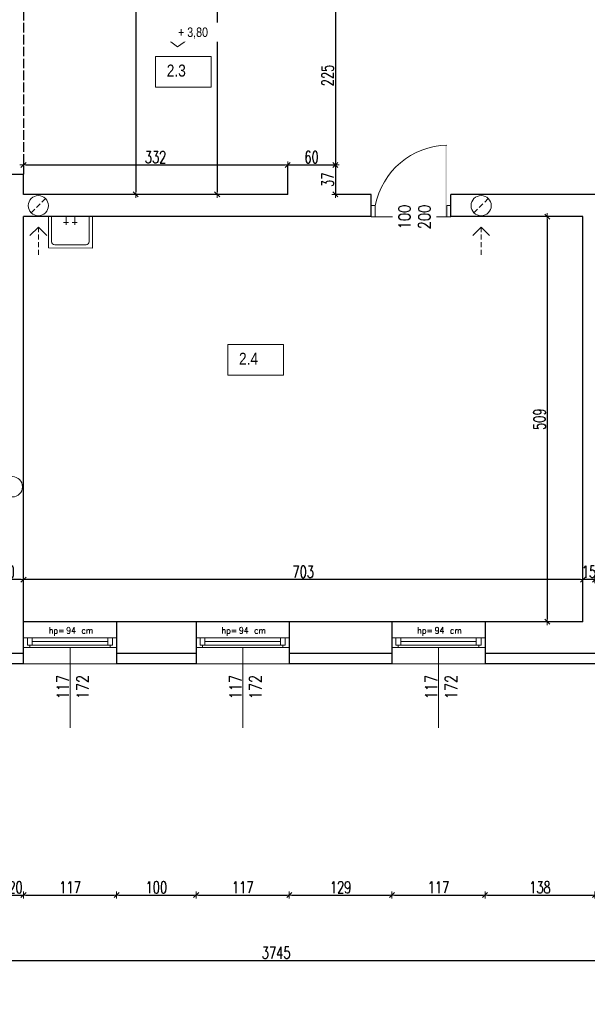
# Model space of a CAD drawing. Header units: millimetres. Extents: x 64838 to 107664, y -36848 to 0.
# Tile 89 of 109: x 90292 to 91005, y -30932 to -29695. Entities that reach past the tile are written whole.
import ezdxf

# ---------------------------------------------------------------- set-up
doc = ezdxf.new("R2010")
doc.units = ezdxf.units.MM
doc.linetypes.add('ACAD_ISO02W100', pattern=[15, 12, -3])
doc.linetypes.add('HIDDEN', pattern=[9.525, 6.35, -3.175])
doc.layers.get('Defpoints').update_dxf_attribs({"color": 30})
for name, color, linetype, lineweight in [('0.09', 22, 'Continuous', 9), ('J opisy', 7, 'Continuous', 9), ('J stolarka_okna', 144, 'Continuous', 0), ('J wymiary', 1, 'Continuous', 9), ('OPIS', 7, 'Continuous', 5), ('sciany', 252, 'Continuous', 30)]:
    doc.layers.add(name, color=color, linetype=linetype, lineweight=lineweight)
doc.styles.add('ADESK2', font='simplex', dxfattribs={"width": 0.7})
doc.styles.add('MtXpl_simplex_shx', font='simplex.shx')
doc.styles.get("Standard").update_dxf_attribs({"font": 'arial.ttf'})
doc.dimstyles.new('1-100', dxfattribs={"dimscale": 1.5, "dimtxt": 10, "dimasz": 2, "dimexe": 1, "dimexo": 1, "dimgap": 1.5, "dimtad": 1, "dimdec": 0, "dimrnd": 0.5, "dimdsep": 46, "dimtxsty": 'ADESK2', "dimblk": 'wymiar', "dimcen": -1, "dimdle": 5, "dimse1": 1, "dimse2": 1, "dimclrd": 256, "dimclre": 256, "dimclrt": 256, "dimadec": 0, "dimazin": 0, "dimtfac": 1, "dimtdec": 0, "dimtix": 1, "dimtmove": 0, "dimatfit": 3, "dimfxl": 20, "dimfxlon": 1, "dimtolj": 1, "dimtzin": 0, "dimarcsym": 0})

# ---------------------------------------------------------------- blocks, each defined once
blk = doc.blocks.new('otwór 100 drzwi lustrzane odbicie')
at = {"layer": 'J opisy'}
blk.add_line((62754.6, -25568.8), (62754.6, -25518.8), dxfattribs=at)
at = {"layer": 'J stolarka_okna'}
for p, q in [((62709.6, -25529.8), (62704.6, -25529.8)), ((62704.6, -25529.8), (62704.6, -25543.8)), ((62709.6, -25543.8), (62709.6, -25529.8)), ((62804.6, -25529.8), (62799.6, -25529.8)), ((62799.6, -25529.8), (62799.6, -25543.8)), ((62804.6, -25543.8), (62804.6, -25529.8)), ((62704.6, -25543.8), (62709.6, -25543.8)), ((62799.6, -25543.8), (62709.6, -25543.8)), ((62799.6, -25543.8), (62804.6, -25543.8))]:
    blk.add_line(p, q, dxfattribs=at)
blk.add_arc((62802.2, -25548.2), 94.4, 91.5231, 168.7568, dxfattribs=at)
blk.add_solid([(62797.6, -25453.8), (62799.7, -25453.8), (62797.6, -25543.8), (62799.6, -25543.8)], dxfattribs=at)
at = {"layer": 'J opisy', "insert": (62758.9, -25544.2), "char_height": 15, "width": 85.226, "attachment_point": 5, "rotation": 89.9955, "line_spacing_factor": 0.771429, "bg_fill": 2}
blk.add_mtext('\\pxsm1;{\\Fsimplex|c238;\\W0.8;100\\P200}', dxfattribs=at)
blk = doc.blocks.new('wymiar')
for p, q in [((1.5, 0), (-1.5, 0)), ((1.06, 1.06), (-1.06, -1.06)), ((0, 1.5), (0, -1.5))]:
    blk.add_line(p, q)
blk = doc.blocks.new('*D1299')
at = {"layer": 'Defpoints', "color": 0, "ltscale": 4}
for p in [(90999.3, -30398.6), (90999.3, -30398.6), (91014.3, -30398.6)]:
    blk.add_point(p, dxfattribs=at)
at = {"layer": 'J wymiary', "lineweight": -2}
for p, q in [((90996.3, -30398.6), (90993.3, -30398.6)), ((91014.3, -30398.6), (90999.3, -30398.6)), ((91017.3, -30398.6), (91020.3, -30398.6))]:
    blk.add_line(p, q, dxfattribs=at)
at = {"layer": 'J wymiary', "lineweight": -2, "ltscale": 4, "xscale": 3, "yscale": 3, "zscale": 3}
blk.add_blockref('wymiar', (90999.3, -30398.6), dxfattribs=at)
at = {"layer": 'J wymiary', "lineweight": -2, "ltscale": 4, "xscale": 3, "yscale": 3, "zscale": 3, "rotation": 180}
blk.add_blockref('wymiar', (91014.3, -30398.6), dxfattribs=at)
at = {"layer": 'J wymiary', "ltscale": 4, "insert": (91006.8, -30388.8), "char_height": 15, "attachment_point": 5, "style": 'ADESK2'}
blk.add_mtext('\\A1;15', dxfattribs=at)
blk = doc.blocks.new('*D1300')
at = {"layer": 'Defpoints', "color": 0, "ltscale": 4}
for p in [(90296.3, -30398.6), (90296.3, -30398.6), (90999.3, -30398.6)]:
    blk.add_point(p, dxfattribs=at)
at = {"layer": 'J wymiary', "lineweight": -2}
blk.add_line((90996.3, -30398.6), (90299.3, -30398.6), dxfattribs=at)
at = {"layer": 'J wymiary', "lineweight": -2, "ltscale": 4, "xscale": 3, "yscale": 3, "zscale": 3, "rotation": 180}
blk.add_blockref('wymiar', (90296.3, -30398.6), dxfattribs=at)
at = {"layer": 'J wymiary', "lineweight": -2, "ltscale": 4, "xscale": 3, "yscale": 3, "zscale": 3}
blk.add_blockref('wymiar', (90999.3, -30398.6), dxfattribs=at)
at = {"layer": 'J wymiary', "ltscale": 4, "insert": (90647.8, -30388.8), "char_height": 15, "attachment_point": 5, "style": 'ADESK2'}
blk.add_mtext('\\A1;703', dxfattribs=at)
blk = doc.blocks.new('*D1301')
at = {"layer": 'Defpoints', "color": 0, "ltscale": 4}
for p in [(90256.3, -30398.6), (90256.3, -30398.6), (90296.3, -30398.6)]:
    blk.add_point(p, dxfattribs=at)
at = {"layer": 'J wymiary', "lineweight": -2}
blk.add_line((90293.3, -30398.6), (90259.3, -30398.6), dxfattribs=at)
at = {"layer": 'J wymiary', "lineweight": -2, "ltscale": 4, "xscale": 3, "yscale": 3, "zscale": 3, "rotation": 180}
blk.add_blockref('wymiar', (90256.3, -30398.6), dxfattribs=at)
at = {"layer": 'J wymiary', "lineweight": -2, "ltscale": 4, "xscale": 3, "yscale": 3, "zscale": 3}
blk.add_blockref('wymiar', (90296.3, -30398.6), dxfattribs=at)
at = {"layer": 'J wymiary', "ltscale": 4, "insert": (90276.3, -30388.8), "char_height": 15, "attachment_point": 5, "style": 'ADESK2'}
blk.add_mtext('\\A1;40', dxfattribs=at)
blk = doc.blocks.new('*D1320')
at = {"layer": 'Defpoints', "color": 0, "ltscale": 4}
for p in [(90999.3, -29942.5), (90954.4, -30451.5), (90999.3, -30451.5)]:
    blk.add_point(p, dxfattribs=at)
at = {"layer": 'J wymiary', "lineweight": -2}
blk.add_line((90954.4, -29945.5), (90954.4, -30448.5), dxfattribs=at)
at = {"layer": 'J wymiary', "lineweight": -2, "ltscale": 4, "xscale": 3, "yscale": 3, "zscale": 3}
for p, rotation in [((90954.4, -29942.5), 90), ((90954.4, -30451.5), 270)]:
    blk.add_blockref('wymiar', p, dxfattribs=dict(at, rotation=rotation))
at = {"layer": 'J wymiary', "ltscale": 4, "insert": (90944.7, -30197), "char_height": 15, "attachment_point": 5, "rotation": 90, "style": 'ADESK2'}
blk.add_mtext('\\A1;509', dxfattribs=at)
blk = doc.blocks.new('*D1321')
at = {"layer": 'Defpoints', "color": 0, "ltscale": 4}
for p in [(90628.3, -29877.5), (90296.3, -29889), (90628.3, -29889)]:
    blk.add_point(p, dxfattribs=at)
at = {"layer": 'J wymiary', "lineweight": -2}
blk.add_line((90299.3, -29877.5), (90625.3, -29877.5), dxfattribs=at)
at = {"layer": 'J wymiary', "lineweight": -2, "ltscale": 4, "xscale": 3, "yscale": 3, "zscale": 3, "rotation": 180}
blk.add_blockref('wymiar', (90296.3, -29877.5), dxfattribs=at)
at = {"layer": 'J wymiary', "lineweight": -2, "ltscale": 4, "xscale": 3, "yscale": 3, "zscale": 3}
blk.add_blockref('wymiar', (90628.3, -29877.5), dxfattribs=at)
at = {"layer": 'J wymiary', "ltscale": 4, "insert": (90462.3, -29867.7), "char_height": 15, "attachment_point": 5, "style": 'ADESK2'}
blk.add_mtext('\\A1;332', dxfattribs=at)
blk = doc.blocks.new('*D1322')
at = {"layer": 'Defpoints', "color": 0, "ltscale": 4}
for p in [(90628.3, -29877.5), (90688.3, -29877.5), (90688.3, -29877.5)]:
    blk.add_point(p, dxfattribs=at)
at = {"layer": 'J wymiary', "lineweight": -2}
blk.add_line((90631.3, -29877.5), (90685.3, -29877.5), dxfattribs=at)
at = {"layer": 'J wymiary', "lineweight": -2, "ltscale": 4, "xscale": 3, "yscale": 3, "zscale": 3, "rotation": 180}
blk.add_blockref('wymiar', (90628.3, -29877.5), dxfattribs=at)
at = {"layer": 'J wymiary', "lineweight": -2, "ltscale": 4, "xscale": 3, "yscale": 3, "zscale": 3}
blk.add_blockref('wymiar', (90688.3, -29877.5), dxfattribs=at)
at = {"layer": 'J wymiary', "ltscale": 4, "insert": (90658.3, -29867.7), "char_height": 15, "attachment_point": 5, "style": 'ADESK2'}
blk.add_mtext('\\A1;60', dxfattribs=at)
blk = doc.blocks.new('*D1325')
at = {"layer": 'Defpoints', "color": 0, "ltscale": 4}
for p in [(90685.3, -29652.5), (90685.3, -29877.5), (90688.3, -29877.5)]:
    blk.add_point(p, dxfattribs=at)
at = {"layer": 'J wymiary', "lineweight": -2}
blk.add_line((90688.3, -29655.5), (90688.3, -29874.5), dxfattribs=at)
at = {"layer": 'J wymiary', "lineweight": -2, "ltscale": 4, "xscale": 3, "yscale": 3, "zscale": 3}
for p, rotation in [((90688.3, -29652.5), 90), ((90688.3, -29877.5), 270)]:
    blk.add_blockref('wymiar', p, dxfattribs=dict(at, rotation=rotation))
at = {"layer": 'J wymiary', "ltscale": 4, "insert": (90678.5, -29765), "char_height": 15, "attachment_point": 5, "rotation": 90, "style": 'ADESK2'}
blk.add_mtext('\\A1;225', dxfattribs=at)
blk = doc.blocks.new('*D1326')
at = {"layer": 'Defpoints', "color": 0, "ltscale": 4}
for p in [(90688.3, -29877.5), (90688.3, -29914.5), (90688.3, -29914.5)]:
    blk.add_point(p, dxfattribs=at)
at = {"layer": 'J wymiary', "lineweight": -2}
blk.add_line((90688.3, -29880.5), (90688.3, -29911.5), dxfattribs=at)
at = {"layer": 'J wymiary', "lineweight": -2, "ltscale": 4, "xscale": 3, "yscale": 3, "zscale": 3}
for p, rotation in [((90688.3, -29877.5), 90), ((90688.3, -29914.5), 270)]:
    blk.add_blockref('wymiar', p, dxfattribs=dict(at, rotation=rotation))
at = {"layer": 'J wymiary', "ltscale": 4, "insert": (90678.5, -29896), "char_height": 15, "attachment_point": 5, "rotation": 90, "style": 'ADESK2'}
blk.add_mtext('\\A1;37', dxfattribs=at)
blk = doc.blocks.new('*D1356')
at = {"layer": 'Defpoints', "color": 0, "ltscale": 4}
for p in [(90435.2, -28560.5), (90435.2, -29914.5), (90437.4, -29914.5)]:
    blk.add_point(p, dxfattribs=at)
at = {"layer": 'J wymiary', "lineweight": -2}
blk.add_line((90437.4, -28563.5), (90437.4, -29911.5), dxfattribs=at)
at = {"layer": 'J wymiary', "lineweight": -2, "ltscale": 4, "xscale": 3, "yscale": 3, "zscale": 3}
for p, rotation in [((90437.4, -28560.5), 90), ((90437.4, -29914.5), 270)]:
    blk.add_blockref('wymiar', p, dxfattribs=dict(at, rotation=rotation))
at = {"layer": 'J wymiary', "ltscale": 4, "insert": (90427.7, -29237.5), "char_height": 15, "attachment_point": 5, "rotation": 90, "style": 'ADESK2'}
blk.add_mtext('\\A1;1354', dxfattribs=at)
blk = doc.blocks.new('*D1357')
at = {"layer": 'Defpoints', "color": 0, "ltscale": 4}
for p in [(90539.7, -28533.5), (90539.7, -29914.5), (90539.7, -29914.5)]:
    blk.add_point(p, dxfattribs=at)
at = {"layer": 'J wymiary', "lineweight": -2}
blk.add_line((90539.7, -28536.5), (90539.7, -29911.5), dxfattribs=at)
at = {"layer": 'J wymiary', "lineweight": -2, "ltscale": 4, "xscale": 3, "yscale": 3, "zscale": 3}
for p, rotation in [((90539.7, -28533.5), 90), ((90539.7, -29914.5), 270)]:
    blk.add_blockref('wymiar', p, dxfattribs=dict(at, rotation=rotation))
at = {"layer": 'J wymiary', "ltscale": 4, "insert": (90530, -29224), "char_height": 15, "attachment_point": 5, "rotation": 90, "style": 'ADESK2'}
blk.add_mtext('\\A1;1381', dxfattribs=at)
blk = doc.blocks.new('A$C55E74891')
at = {"layer": 'J opisy'}
for p, q in [((49.9, 35), (-0.1, 35)), ((-0.1, 35), (0.1, -35)), ((50.1, -35), (49.9, 35)), ((40, 30), (-0.1, 30)), ((45, -25), (45, 25)), ((-0.1, 7), (13.1, 7)), ((9.1, 3), (9.1, 11)), ((-0.1, -7), (13.1, -7)), ((9.1, -11), (9.1, -3)), ((0.1, -30), (40, -30)), ((0.1, -35), (50.1, -35))]:
    blk.add_line(p, q, dxfattribs=at)
for centre, start, end in [((40, 25), 0.1104, 89.8907), ((40, -25), 270, 0.1104)]:
    blk.add_arc(centre, 5, start, end, dxfattribs=at)
blk = doc.blocks.new('A$C518426B5')
at = {"layer": 'OPIS', "color": 251}
for p, q in [((0, 8.8), (54.2, 8.8)), ((0, 8.8), (11.9, 0)), ((11.9, 0), (24.5, 8.8))]:
    blk.add_line(p, q, dxfattribs=at)
blk = doc.blocks.new('*D1421')
at = {"layer": 'Defpoints', "color": 0, "ltscale": 4}
for p in [(90296.3, -30533.5), (90276.3, -30638.9), (90296.3, -30795)]:
    blk.add_point(p, dxfattribs=at)
at = {"layer": 'J wymiary', "lineweight": -2}
for p, q in [((90273.3, -30795), (90270.3, -30795)), ((90276.3, -30795), (90296.3, -30795)), ((90299.3, -30795), (90302.3, -30795))]:
    blk.add_line(p, q, dxfattribs=at)
at = {"layer": 'J wymiary', "lineweight": -2, "ltscale": 4, "xscale": 3, "yscale": 3, "zscale": 3}
blk.add_blockref('wymiar', (90276.3, -30795), dxfattribs=at)
at = {"layer": 'J wymiary', "lineweight": -2, "ltscale": 4, "xscale": 3, "yscale": 3, "zscale": 3, "rotation": 180}
blk.add_blockref('wymiar', (90296.3, -30795), dxfattribs=at)
at = {"layer": 'J wymiary', "ltscale": 4, "insert": (90286.3, -30785.3), "char_height": 15, "attachment_point": 5, "style": 'ADESK2'}
blk.add_mtext('\\A1;20', dxfattribs=at)
blk = doc.blocks.new('*D1422')
at = {"layer": 'Defpoints', "color": 0, "ltscale": 4}
for p in [(90296.3, -30533.5), (90413.3, -30531.7), (90413.3, -30795)]:
    blk.add_point(p, dxfattribs=at)
at = {"layer": 'J wymiary', "lineweight": -2}
blk.add_line((90299.3, -30795), (90410.3, -30795), dxfattribs=at)
at = {"layer": 'J wymiary', "lineweight": -2, "ltscale": 4, "xscale": 3, "yscale": 3, "zscale": 3, "rotation": 180}
blk.add_blockref('wymiar', (90296.3, -30795), dxfattribs=at)
at = {"layer": 'J wymiary', "lineweight": -2, "ltscale": 4, "xscale": 3, "yscale": 3, "zscale": 3}
blk.add_blockref('wymiar', (90413.3, -30795), dxfattribs=at)
at = {"layer": 'J wymiary', "ltscale": 4, "insert": (90354.8, -30785.3), "char_height": 15, "attachment_point": 5, "style": 'ADESK2'}
blk.add_mtext('\\A1;117', dxfattribs=at)
blk = doc.blocks.new('*D1423')
at = {"layer": 'Defpoints', "color": 0, "ltscale": 4}
for p in [(90413.3, -30531.7), (90513.3, -30534.7), (90513.3, -30795)]:
    blk.add_point(p, dxfattribs=at)
at = {"layer": 'J wymiary', "lineweight": -2}
blk.add_line((90416.3, -30795), (90510.3, -30795), dxfattribs=at)
at = {"layer": 'J wymiary', "lineweight": -2, "ltscale": 4, "xscale": 3, "yscale": 3, "zscale": 3, "rotation": 180}
blk.add_blockref('wymiar', (90413.3, -30795), dxfattribs=at)
at = {"layer": 'J wymiary', "lineweight": -2, "ltscale": 4, "xscale": 3, "yscale": 3, "zscale": 3}
blk.add_blockref('wymiar', (90513.3, -30795), dxfattribs=at)
at = {"layer": 'J wymiary', "ltscale": 4, "insert": (90463.3, -30785.3), "char_height": 15, "attachment_point": 5, "style": 'ADESK2'}
blk.add_mtext('\\A1;100', dxfattribs=at)
blk = doc.blocks.new('*D1424')
at = {"layer": 'Defpoints', "color": 0, "ltscale": 4}
for p in [(90513.3, -30534.7), (90630.3, -30532.9), (90630.3, -30795)]:
    blk.add_point(p, dxfattribs=at)
at = {"layer": 'J wymiary', "lineweight": -2}
blk.add_line((90516.3, -30795), (90627.3, -30795), dxfattribs=at)
at = {"layer": 'J wymiary', "lineweight": -2, "ltscale": 4, "xscale": 3, "yscale": 3, "zscale": 3, "rotation": 180}
blk.add_blockref('wymiar', (90513.3, -30795), dxfattribs=at)
at = {"layer": 'J wymiary', "lineweight": -2, "ltscale": 4, "xscale": 3, "yscale": 3, "zscale": 3}
blk.add_blockref('wymiar', (90630.3, -30795), dxfattribs=at)
at = {"layer": 'J wymiary', "ltscale": 4, "insert": (90571.8, -30785.3), "char_height": 15, "attachment_point": 5, "style": 'ADESK2'}
blk.add_mtext('\\A1;117', dxfattribs=at)
blk = doc.blocks.new('*D1425')
at = {"layer": 'Defpoints', "color": 0, "ltscale": 4}
for p in [(90630.3, -30532.9), (90759.3, -30533.5), (90759.3, -30795)]:
    blk.add_point(p, dxfattribs=at)
at = {"layer": 'J wymiary', "lineweight": -2}
blk.add_line((90633.3, -30795), (90756.3, -30795), dxfattribs=at)
at = {"layer": 'J wymiary', "lineweight": -2, "ltscale": 4, "xscale": 3, "yscale": 3, "zscale": 3, "rotation": 180}
blk.add_blockref('wymiar', (90630.3, -30795), dxfattribs=at)
at = {"layer": 'J wymiary', "lineweight": -2, "ltscale": 4, "xscale": 3, "yscale": 3, "zscale": 3}
blk.add_blockref('wymiar', (90759.3, -30795), dxfattribs=at)
at = {"layer": 'J wymiary', "ltscale": 4, "insert": (90694.8, -30785.3), "char_height": 15, "attachment_point": 5, "style": 'ADESK2'}
blk.add_mtext('\\A1;129', dxfattribs=at)
blk = doc.blocks.new('*D1426')
at = {"layer": 'Defpoints', "color": 0, "ltscale": 4}
for p in [(90759.3, -30533.5), (90876.3, -30535.9), (90876.3, -30795)]:
    blk.add_point(p, dxfattribs=at)
at = {"layer": 'J wymiary', "lineweight": -2}
blk.add_line((90762.3, -30795), (90873.3, -30795), dxfattribs=at)
at = {"layer": 'J wymiary', "lineweight": -2, "ltscale": 4, "xscale": 3, "yscale": 3, "zscale": 3, "rotation": 180}
blk.add_blockref('wymiar', (90759.3, -30795), dxfattribs=at)
at = {"layer": 'J wymiary', "lineweight": -2, "ltscale": 4, "xscale": 3, "yscale": 3, "zscale": 3}
blk.add_blockref('wymiar', (90876.3, -30795), dxfattribs=at)
at = {"layer": 'J wymiary', "ltscale": 4, "insert": (90817.8, -30785.3), "char_height": 15, "attachment_point": 5, "style": 'ADESK2'}
blk.add_mtext('\\A1;117', dxfattribs=at)
blk = doc.blocks.new('*D1427')
at = {"layer": 'Defpoints', "color": 0, "ltscale": 4}
for p in [(90876.3, -30535.9), (91014.3, -30535.3), (91014.3, -30795)]:
    blk.add_point(p, dxfattribs=at)
at = {"layer": 'J wymiary', "lineweight": -2}
blk.add_line((90879.3, -30795), (91011.3, -30795), dxfattribs=at)
at = {"layer": 'J wymiary', "lineweight": -2, "ltscale": 4, "xscale": 3, "yscale": 3, "zscale": 3, "rotation": 180}
blk.add_blockref('wymiar', (90876.3, -30795), dxfattribs=at)
at = {"layer": 'J wymiary', "lineweight": -2, "ltscale": 4, "xscale": 3, "yscale": 3, "zscale": 3}
blk.add_blockref('wymiar', (91014.3, -30795), dxfattribs=at)
at = {"layer": 'J wymiary', "ltscale": 4, "insert": (90945.3, -30785.3), "char_height": 15, "attachment_point": 5, "style": 'ADESK2'}
blk.add_mtext('\\A1;138', dxfattribs=at)
blk = doc.blocks.new('*D1441')
at = {"layer": 'Defpoints', "color": 0, "ltscale": 4}
for p in [(88741.3, -30455), (92486.3, -30467), (92486.3, -30877.3)]:
    blk.add_point(p, dxfattribs=at)
at = {"layer": 'J wymiary', "lineweight": -2}
blk.add_line((88744.3, -30877.3), (92483.3, -30877.3), dxfattribs=at)
at = {"layer": 'J wymiary', "lineweight": -2, "ltscale": 4, "xscale": 3, "yscale": 3, "zscale": 3, "rotation": 180}
blk.add_blockref('wymiar', (88741.3, -30877.3), dxfattribs=at)
at = {"layer": 'J wymiary', "lineweight": -2, "ltscale": 4, "xscale": 3, "yscale": 3, "zscale": 3}
blk.add_blockref('wymiar', (92486.3, -30877.3), dxfattribs=at)
at = {"layer": 'J wymiary', "ltscale": 4, "insert": (90613.8, -30867.5), "char_height": 15, "attachment_point": 5, "style": 'ADESK2'}
blk.add_mtext('\\A1;3745', dxfattribs=at)
blk = doc.blocks.new('*D1533')
at = {"layer": 'Defpoints', "color": 0, "ltscale": 4}
for p in [(92320.1, -30504.5), (90147.4, -30589.5), (92658.4, -30589.5)]:
    blk.add_point(p, dxfattribs=at)
at = {"layer": 'J wymiary', "lineweight": -2}
blk.add_line((92658.4, -30507.5), (92658.4, -30586.5), dxfattribs=at)
at = {"layer": 'J wymiary', "lineweight": -2, "ltscale": 4, "xscale": 3, "yscale": 3, "zscale": 3}
for p, rotation in [((92658.4, -30504.5), 90), ((92658.4, -30589.5), 270)]:
    blk.add_blockref('wymiar', p, dxfattribs=dict(at, rotation=rotation))
at = {"layer": 'J wymiary', "ltscale": 4, "insert": (92648.7, -30547), "char_height": 15, "attachment_point": 5, "rotation": 90, "style": 'ADESK2'}
blk.add_mtext('\\A1;85', dxfattribs=at)
blk = doc.blocks.new('*D1534')
at = {"layer": 'Defpoints', "color": 0, "ltscale": 4}
for p in [(90151.9, -30589.5), (90151.9, -30609.5), (92658.4, -30609.5)]:
    blk.add_point(p, dxfattribs=at)
at = {"layer": 'J wymiary', "lineweight": -2}
for p, q in [((92658.4, -30586.5), (92658.4, -30583.5)), ((92658.4, -30589.5), (92658.4, -30609.5)), ((92658.4, -30612.5), (92658.4, -30615.5))]:
    blk.add_line(p, q, dxfattribs=at)
at = {"layer": 'J wymiary', "lineweight": -2, "ltscale": 4, "xscale": 3, "yscale": 3, "zscale": 3}
for p, rotation in [((92658.4, -30589.5), 270), ((92658.4, -30609.5), 90)]:
    blk.add_blockref('wymiar', p, dxfattribs=dict(at, rotation=rotation))
at = {"layer": 'J wymiary', "ltscale": 4, "insert": (92648.7, -30599.5), "char_height": 15, "attachment_point": 5, "rotation": 90, "style": 'ADESK2'}
blk.add_mtext('\\A1;20', dxfattribs=at)
blk = doc.blocks.new('*D1537')
at = {"layer": 'Defpoints', "color": 0, "ltscale": 4}
for p in [(92284, -30504.5), (90011.7, -30609.5), (92770.3, -30609.5)]:
    blk.add_point(p, dxfattribs=at)
at = {"layer": 'J wymiary', "lineweight": -2}
blk.add_line((92770.3, -30507.5), (92770.3, -30606.5), dxfattribs=at)
at = {"layer": 'J wymiary', "lineweight": -2, "ltscale": 4, "xscale": 3, "yscale": 3, "zscale": 3}
for p, rotation in [((92770.3, -30504.5), 90), ((92770.3, -30609.5), 270)]:
    blk.add_blockref('wymiar', p, dxfattribs=dict(at, rotation=rotation))
at = {"layer": 'J wymiary', "ltscale": 4, "insert": (92760.6, -30557), "char_height": 15, "attachment_point": 5, "rotation": 90, "style": 'ADESK2'}
blk.add_mtext('\\A1;105', dxfattribs=at)
blk = doc.blocks.new('*D1538')
at = {"layer": 'Defpoints', "color": 0, "ltscale": 4}
for p in [(90011.7, -30609.5), (88181.3, -31985), (92770.3, -31985)]:
    blk.add_point(p, dxfattribs=at)
at = {"layer": 'J wymiary', "lineweight": -2}
blk.add_line((92770.3, -30612.5), (92770.3, -31982), dxfattribs=at)
at = {"layer": 'J wymiary', "lineweight": -2, "ltscale": 4, "xscale": 3, "yscale": 3, "zscale": 3}
for p, rotation in [((92770.3, -30609.5), 90), ((92770.3, -31985), 270)]:
    blk.add_blockref('wymiar', p, dxfattribs=dict(at, rotation=rotation))
at = {"layer": 'J wymiary', "ltscale": 4, "insert": (92760.6, -31297.2), "char_height": 15, "attachment_point": 5, "rotation": 90, "style": 'ADESK2'}
blk.add_mtext('\\A1;1376', dxfattribs=at)
blk = doc.blocks.new('*D1539')
at = {"layer": 'Defpoints', "color": 0, "ltscale": 4}
for p in [(89812.9, -30609.5), (88258, -31985), (92658.4, -31985)]:
    blk.add_point(p, dxfattribs=at)
at = {"layer": 'J wymiary', "lineweight": -2}
blk.add_line((92658.4, -30612.5), (92658.4, -31982), dxfattribs=at)
at = {"layer": 'J wymiary', "lineweight": -2, "ltscale": 4, "xscale": 3, "yscale": 3, "zscale": 3}
for p, rotation in [((92658.4, -30609.5), 90), ((92658.4, -31985), 270)]:
    blk.add_blockref('wymiar', p, dxfattribs=dict(at, rotation=rotation))
at = {"layer": 'J wymiary', "ltscale": 4, "insert": (92648.7, -31297.2), "char_height": 15, "attachment_point": 5, "rotation": 90, "style": 'ADESK2'}
blk.add_mtext('\\A1;1376', dxfattribs=at)
blk = doc.blocks.new('*D1540')
at = {"layer": 'Defpoints', "color": 0, "ltscale": 4}
for p in [(91213.3, -27798.5), (92855.5, -27798.5), (88406.3, -31985)]:
    blk.add_point(p, dxfattribs=at)
at = {"layer": 'J wymiary', "lineweight": -2}
blk.add_line((92855.5, -31982), (92855.5, -27801.5), dxfattribs=at)
at = {"layer": 'J wymiary', "lineweight": -2, "ltscale": 4, "xscale": 3, "yscale": 3, "zscale": 3}
for p, rotation in [((92855.5, -27798.5), 90), ((92855.5, -31985), 270)]:
    blk.add_blockref('wymiar', p, dxfattribs=dict(at, rotation=rotation))
at = {"layer": 'J wymiary', "ltscale": 4, "insert": (92845.7, -29891.7), "char_height": 15, "attachment_point": 5, "rotation": 90, "style": 'ADESK2'}
blk.add_mtext('\\A1;4187', dxfattribs=at)

msp = doc.modelspace()

# ---------------------------------------------------------------- linework, layer by layer
at = {"layer": 'Defpoints'}
for p, q in [((90413.27, -30451.48), (90296.27, -30451.48)), ((90630.27, -30451.48), (90513.27, -30451.48)), ((90876.27, -30451.48), (90759.27, -30451.48))]:
    msp.add_line(p, q, dxfattribs=at)
at = {"layer": 'J opisy', "linetype": 'HIDDEN'}
for p, q in [((90323.94, -29919.67), (90306.02, -29937.66)), ((90880.29, -29919.67), (90862.37, -29937.66)), ((90314.98, -29955.51), (90314.98, -29990.51)), ((90871.33, -29955.51), (90871.33, -29990.51))]:
    msp.add_line(p, q, dxfattribs=at)
at = {"layer": 'J opisy'}
for p, q in [((90314.98, -29955.51), (90304.4, -29966.14)), ((90314.98, -29955.51), (90325.57, -29966.14)), ((90871.33, -29955.51), (90860.74, -29966.14)), ((90871.33, -29955.51), (90881.91, -29966.14))]:
    msp.add_line(p, q, dxfattribs=at)
at = {"layer": 'J opisy', "linetype": 'Continuous', "lineweight": 9}
for p, q in [((90354.77, -30483.98), (90354.77, -30584.69)), ((90571.77, -30483.98), (90571.77, -30584.69)), ((90817.77, -30483.98), (90817.77, -30584.69))]:
    msp.add_line(p, q, dxfattribs=at)
at = {"layer": 'J opisy'}
for centre in [(90314.98, -29928.67), (90871.33, -29928.67), (90282.33, -30281.94)]:
    msp.add_circle(centre, 12.7, dxfattribs=at)
at = {"layer": 'J stolarka_okna', "linetype": 'Continuous', "lineweight": 9}
for p, q in [((90413.27, -30471.98), (90296.27, -30471.98)), ((90301.27, -30471.98), (90301.27, -30480.98)), ((90307.27, -30471.98), (90307.27, -30480.98)), ((90402.27, -30480.98), (90402.27, -30471.98)), ((90408.27, -30480.98), (90408.27, -30471.98)), ((90630.27, -30471.98), (90513.27, -30471.98)), ((90518.27, -30471.98), (90518.27, -30480.98)), ((90524.27, -30471.98), (90524.27, -30480.98)), ((90619.27, -30480.98), (90619.27, -30471.98)), ((90625.27, -30480.98), (90625.27, -30471.98)), ((90876.27, -30471.98), (90759.27, -30471.98)), ((90764.27, -30471.98), (90764.27, -30480.98)), ((90770.27, -30471.98), (90770.27, -30480.98)), ((90865.27, -30480.98), (90865.27, -30471.98)), ((90871.27, -30480.98), (90871.27, -30471.98)), ((90296.27, -30483.98), (90413.27, -30483.98)), ((90307.27, -30480.98), (90301.27, -30480.98)), ((90304.27, -30480.98), (90304.27, -30483.98)), ((90402.27, -30476.48), (90307.27, -30476.48)), ((90307.27, -30480.98), (90402.27, -30480.98)), ((90408.27, -30480.98), (90402.27, -30480.98)), ((90405.27, -30480.98), (90405.27, -30483.98)), ((90513.27, -30483.98), (90630.27, -30483.98)), ((90524.27, -30480.98), (90518.27, -30480.98)), ((90521.27, -30480.98), (90521.27, -30483.98)), ((90619.27, -30476.48), (90524.27, -30476.48)), ((90524.27, -30480.98), (90619.27, -30480.98)), ((90625.27, -30480.98), (90619.27, -30480.98)), ((90622.27, -30480.98), (90622.27, -30483.98)), ((90759.27, -30483.98), (90876.27, -30483.98)), ((90770.27, -30480.98), (90764.27, -30480.98)), ((90767.27, -30480.98), (90767.27, -30483.98)), ((90865.27, -30476.48), (90770.27, -30476.48)), ((90770.27, -30480.98), (90865.27, -30480.98)), ((90871.27, -30480.98), (90865.27, -30480.98)), ((90868.27, -30480.98), (90868.27, -30483.98)), ((90413.27, -30504.48), (90296.27, -30504.48)), ((90630.27, -30504.48), (90513.27, -30504.48)), ((90876.27, -30504.48), (90759.27, -30504.48))]:
    msp.add_line(p, q, dxfattribs=at)
at = {"layer": 'OPIS'}
for points in [[(90532.18, -29779.65), (90462.19, -29779.65), (90462.19, -29741.07), (90532.18, -29741.07)], [(90622.92, -30141.65), (90552.94, -30141.65), (90552.94, -30103.07), (90622.92, -30103.07)]]:
    msp.add_lwpolyline(points, close=True, dxfattribs=at)
at = {"layer": 'sciany', "linetype": 'ACAD_ISO02W100'}
msp.add_line((90296.27, -29653.98), (90296.27, -29888.98), dxfattribs=at)
at = {"layer": 'sciany'}
for p, q in [((90628.27, -29914.48), (90628.27, -29877.48)), ((90628.27, -29877.48), (90688.27, -29877.48)), ((90688.27, -29877.48), (90688.27, -29914.48)), ((90268.27, -29888.98), (90296.27, -29888.98)), ((90296.27, -29914.48), (90296.27, -29888.98)), ((90628.27, -29914.48), (90296.27, -29914.48)), ((90733.27, -29914.48), (90688.27, -29914.48)), ((91014.27, -29914.48), (90833.27, -29914.48)), ((90296.27, -30504.48), (90296.27, -29942.48)), ((90733.27, -29942.48), (90296.27, -29942.48)), ((90999.27, -29942.48), (90833.27, -29942.48)), ((90999.27, -30451.48), (90999.27, -29942.48)), ((90513.27, -30451.48), (90413.27, -30451.48)), ((90413.27, -30451.48), (90413.27, -30504.48)), ((90513.27, -30451.48), (90513.27, -30504.48)), ((90759.27, -30451.48), (90630.27, -30451.48)), ((90630.27, -30451.48), (90630.27, -30504.48)), ((90759.27, -30451.48), (90759.27, -30504.48)), ((90999.27, -30451.48), (90876.27, -30451.48)), ((90876.27, -30451.48), (90876.27, -30504.48)), ((90296.27, -30491.48), (90256.27, -30491.48)), ((90513.27, -30491.48), (90413.27, -30491.48)), ((90759.27, -30491.48), (90630.27, -30491.48)), ((91014.27, -30491.48), (90876.27, -30491.48)), ((90296.27, -30504.48), (90256.27, -30504.48)), ((90513.27, -30504.48), (90413.27, -30504.48)), ((90759.27, -30504.48), (90630.27, -30504.48)), ((91014.27, -30504.48), (90876.27, -30504.48))]:
    msp.add_line(p, q, dxfattribs=at)

# ---------------------------------------------------------------- block references
at = {"layer": '0.09', "xscale": -0.7885632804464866, "yscale": 0.7885632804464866, "zscale": 0.7885632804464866, "rotation": 89.99999999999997}
msp.add_blockref('A$C55E74891', (90355.27, -29942.48), dxfattribs=at)
at = {"layer": 'J opisy', "extrusion": (0, 0, -1), "xscale": -1, "zscale": -1}
msp.add_blockref('A$C518426B5', (-90477.95, -29729.21), dxfattribs=at)

# ---------------------------------------------------------------- texts
at = {"layer": 'J opisy', "style": 'MtXpl_simplex_shx', "width": 0.9}
for s, p in [('hp=', (90328.03, -30466.53)), ('94', (90349.97, -30466.53)), ('cm', (90369.17, -30466.53)), ('hp=', (90545.03, -30466.53)), ('94', (90566.97, -30466.53)), ('cm', (90586.17, -30466.53)), ('hp=', (90791.03, -30466.53)), ('94', (90812.97, -30466.53)), ('cm', (90832.17, -30466.53))]:
    msp.add_text(s, height=8, dxfattribs=at).set_placement(p)
at = {"layer": 'J opisy', "char_height": 15, "width": 30.2063, "attachment_point": 5, "rotation": 90, "line_spacing_factor": 0.771429}
for insert in [(90358.2, -30533.7), (90575.2, -30533.7), (90821.2, -30533.7)]:
    msp.add_mtext('\\pxsm1;{\\Fsimplex|c238;\\W0.8;117\\Fsimplex|c0;\\P\\Fsimplex|c238;172}', dxfattribs=dict(at, insert=insert))
at = {"layer": 'OPIS', "char_height": 15, "width": 48.75, "attachment_point": 5, "line_spacing_factor": 0.857143}
for s, insert in [('{\\fArial Narrow|b0|i0|c238|p34;2.3}', (90488.34, -29759.05)), ('{\\fArial Narrow|b0|i0|c238|p34;2.4}', (90579.08, -30121.05))]:
    msp.add_mtext(s, dxfattribs=dict(at, insert=insert))

# ---------------------------------------------------------------- dimensions: what is measured, and where the dimension line sits
at = {"layer": 'J wymiary'}
for base, p1, p2, picture, middle in [((90539.74, -29914.48), (90539.74, -28533.48), (90539.74, -29914.48), '*D1357', (90529.99, -29223.98)), ((90437.42, -29914.48), (90435.19, -28560.48), (90435.19, -29914.48), '*D1356', (90427.67, -29237.48)), ((90688.27, -29877.48), (90685.27, -29652.48), (90685.27, -29877.48), '*D1325', (90678.52, -29764.98)), ((90688.27, -29914.48), (90688.27, -29877.48), (90688.27, -29914.48), '*D1326', (90678.52, -29895.98)), ((90954.42, -30451.48), (90999.27, -29942.48), (90999.27, -30451.48), '*D1320', (90944.67, -30196.98))]:
    dim = msp.add_linear_dim(base=base, p1=p1, p2=p2, angle=90, dimstyle='1-100', dxfattribs=at)
    dim.commit()
    dim.dimension.update_dxf_attribs({"geometry": picture, "text_midpoint": middle})
for base, p1, p2, picture, middle in [((90628.27, -29877.48), (90296.27, -29888.98), (90628.27, -29888.98), '*D1321', (90462.27, -29867.73)), ((90688.27, -29877.48), (90628.27, -29877.48), (90688.27, -29877.48), '*D1322', (90658.27, -29867.73)), ((90256.27, -30398.59), (90296.27, -30398.59), (90256.27, -30398.59), '*D1301', (90276.27, -30388.84)), ((90296.27, -30398.59), (90999.27, -30398.59), (90296.27, -30398.59), '*D1300', (90647.77, -30388.84)), ((90999.27, -30398.59), (91014.27, -30398.59), (90999.27, -30398.59), '*D1299', (91006.77, -30388.84))]:
    dim = msp.add_linear_dim(base=base, p1=p1, p2=p2, dimstyle='1-100', dxfattribs=at)
    dim.commit()
    dim.dimension.update_dxf_attribs({"geometry": picture, "text_midpoint": middle})
for base, p1, p2, picture, middle in [((92486.27, -30877.27), (88741.27, -30454.98), (92486.27, -30467), '*D1441', (90613.77, -30867.52)), ((90296.27, -30795.03), (90276.27, -30638.85), (90296.27, -30533.49), '*D1421', (90286.27, -30785.28)), ((90413.27, -30795.03), (90296.27, -30533.49), (90413.27, -30531.72), '*D1422', (90354.77, -30785.28)), ((90513.27, -30795.03), (90413.27, -30531.72), (90513.27, -30534.67), '*D1423', (90463.27, -30785.28)), ((90630.27, -30795.03), (90513.27, -30534.67), (90630.27, -30532.9), '*D1424', (90571.77, -30785.28)), ((90759.27, -30795.03), (90630.27, -30532.9), (90759.27, -30533.49), '*D1425', (90694.77, -30785.28)), ((90876.27, -30795.03), (90759.27, -30533.49), (90876.27, -30535.85), '*D1426', (90817.77, -30785.28)), ((91014.27, -30795.03), (90876.27, -30535.85), (91014.27, -30535.26), '*D1427', (90945.27, -30785.28))]:
    dim = msp.add_linear_dim(base=base, p1=p1, p2=p2, dimstyle='1-100', override={"dimblk": 'wymiar'}, dxfattribs=at)
    dim.commit()
    dim.dimension.update_dxf_attribs({"geometry": picture, "text_midpoint": middle})
for base, p1, p2, picture, middle in [((92770.3, -30609.48), (92284.02, -30504.48), (90011.65, -30609.48), '*D1537', (92760.55, -30556.98)), ((92658.44, -30589.48), (92320.14, -30504.48), (90147.36, -30589.48), '*D1533', (92648.69, -30546.98)), ((92658.44, -30609.48), (90151.86, -30589.48), (90151.86, -30609.48), '*D1534', (92648.69, -30599.48)), ((92770.30361331, -31984.97890319), (90011.65425738, -30609.47890319), (88181.33682365, -31984.97890319), '*D1538', (92760.55361331, -31297.22890319)), ((92658.44000241, -31984.97890319), (89812.85112578, -30609.47890319), (88257.98091045, -31984.97890319), '*D1539', (92648.69000241, -31297.22890319))]:
    dim = msp.add_linear_dim(base=base, p1=p1, p2=p2, angle=90, dimstyle='1-100', override={"dimblk": 'wymiar'}, dxfattribs=at)
    dim.commit()
    dim.dimension.update_dxf_attribs({"geometry": picture, "text_midpoint": middle})

# ---------------------------------------------------------------- next in the draw order: block references
msp.add_blockref('otwór 100 drzwi lustrzane odbicie', (28028.65, -4398.72), dxfattribs=at)

# ---------------------------------------------------------------- next in the draw order: texts
at = {"layer": 'J opisy', "insert": (90509.32, -29711.85, 0), "char_height": 12, "width": 85.2264, "attachment_point": 5, "bg_fill": 2}
msp.add_mtext('{\\W0.8;+ 3,80}', dxfattribs=at)

# ---------------------------------------------------------------- next in the draw order: linework, layer by layer
at = {"layer": 'sciany'}
for p, q in [((90733.27, -29942.48), (90733.27, -29914.48)), ((90833.27, -29942.48), (90833.27, -29914.48))]:
    msp.add_line(p, q, dxfattribs=at)

# ---------------------------------------------------------------- next in the draw order: dimensions: what is measured, and where the dimension line sits
at = {"layer": 'J wymiary'}
dim = msp.add_linear_dim(base=(92855.46706132, -27798.47890319), p1=(88406.26792966, -31984.97890319), p2=(91213.26792966, -27798.47890319), angle=90, dimstyle='1-100', override={"dimblk": 'wymiar'}, dxfattribs=at)
dim.commit()
dim.dimension.update_dxf_attribs({"geometry": '*D1540', "text_midpoint": (92845.71706132, -29891.72890319)})

doc.saveas('drawing.dxf')
